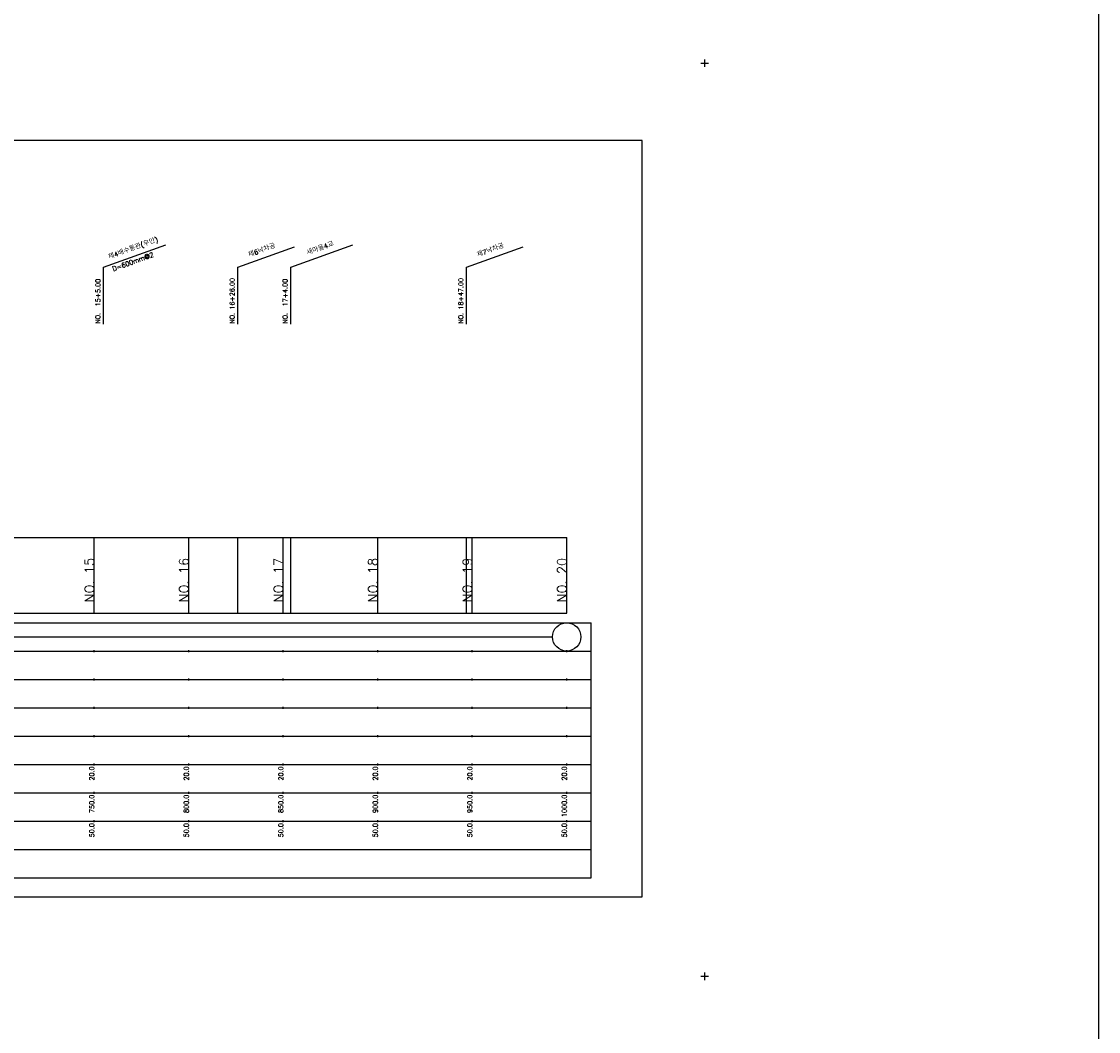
# Model space of a CAD drawing. Extents: x -3223 to 3521, y -191 to 2351.
# Tile 4 of 17: x -2644 to -2074, y 454 to 988. Entities that reach past the tile are written whole.
import ezdxf
from ezdxf.enums import TextEntityAlignment as Align

# ---------------------------------------------------------------- set-up
doc = ezdxf.new("R2010")
doc.units = 0
doc.header["$LTSCALE"] = 5
for name, color, linetype in [('BOX', 5, 'CONTINUOUS'), ('DT1', 3, 'CONTINUOUS'), ('LT1', 4, 'CONTINUOUS'), ('ST1', 7, 'CONTINUOUS')]:
    doc.layers.add(name, color=color, linetype=linetype)
doc.styles.add('GHS', font='ROMANS.shx', dxfattribs={"bigfont": 'GHS.shx'})

msp = doc.modelspace()

# ---------------------------------------------------------------- linework, layer by layer
at = {"layer": 'BOX'}
msp.add_lwpolyline([(-2915.67, 525), (-2315.67, 525), (-2315.67, 925), (-2915.67, 925), (-2915.67, 525)], dxfattribs=at)
at = {"layer": 'DT1'}
for p, q in [((-2605.67, 704.83), (-2605.67, 705.83)), ((-2555.67, 704.83), (-2555.67, 705.83)), ((-2505.67, 704.83), (-2505.67, 705.83)), ((-2455.67, 704.83), (-2455.67, 705.83)), ((-2405.67, 704.83), (-2405.67, 705.83)), ((-2355.67, 704.83), (-2355.67, 705.83))]:
    msp.add_line(p, q, dxfattribs=at)
at = {"layer": 'DT1', "linetype": 'CONTINUOUS'}
msp.add_lwpolyline([(-3222.61, 2188.43), (-2074.34, 2188.43), (-2074.34, -191.49), (-3222.61, -191.49)], close=True, dxfattribs=at)
at = {"layer": 'LT1', "linetype": 'CONTINUOUS'}
for p, q in [((-2600.67, 858), (-2567.78, 869.97)), ((-2529.67, 858), (-2499.68, 868.91)), ((-2501.67, 858), (-2468.78, 869.97)), ((-2408.67, 858), (-2378.68, 868.91)), ((-2600.67, 828), (-2600.67, 858)), ((-2529.67, 828), (-2529.67, 858)), ((-2501.67, 828), (-2501.67, 858)), ((-2408.67, 828), (-2408.67, 858))]:
    msp.add_line(p, q, dxfattribs=at)
at = {"layer": 'LT1'}
for p, q in [((-2605.67, 675), (-2605.67, 715)), ((-2555.67, 675), (-2555.67, 715)), ((-2529.67, 675), (-2529.67, 715)), ((-2505.67, 675), (-2505.67, 715)), ((-2501.67, 675), (-2501.67, 715)), ((-2455.67, 675), (-2455.67, 715)), ((-2408.67, 675), (-2408.67, 715)), ((-2405.67, 675), (-2405.67, 715)), ((-2355.67, 675), (-2355.67, 715)), ((-2855.67, 675), (-2355.67, 675)), ((-2605.67, 654.5), (-2605.67, 655.5)), ((-2555.67, 654.5), (-2555.67, 655.5)), ((-2505.67, 654.5), (-2505.67, 655.5)), ((-2455.67, 654.5), (-2455.67, 655.5)), ((-2405.67, 654.5), (-2405.67, 655.5)), ((-2355.67, 654.5), (-2355.67, 655.5)), ((-2605.67, 639.5), (-2605.67, 640.5)), ((-2555.67, 639.5), (-2555.67, 640.5)), ((-2505.67, 639.5), (-2505.67, 640.5)), ((-2455.67, 639.5), (-2455.67, 640.5)), ((-2405.67, 639.5), (-2405.67, 640.5)), ((-2355.67, 639.5), (-2355.67, 640.5)), ((-2605.67, 624.5), (-2605.67, 625.5)), ((-2555.67, 624.5), (-2555.67, 625.5)), ((-2505.67, 624.5), (-2505.67, 625.5)), ((-2455.67, 624.5), (-2455.67, 625.5)), ((-2405.67, 624.5), (-2405.67, 625.5)), ((-2355.67, 624.5), (-2355.67, 625.5)), ((-2605.67, 609.5), (-2605.67, 610.5)), ((-2555.67, 609.5), (-2555.67, 610.5)), ((-2505.67, 609.5), (-2505.67, 610.5)), ((-2455.67, 609.5), (-2455.67, 610.5)), ((-2405.67, 609.5), (-2405.67, 610.5)), ((-2355.67, 609.5), (-2355.67, 610.5)), ((-2605.67, 594.5), (-2605.67, 595.5)), ((-2555.67, 594.5), (-2555.67, 595.5)), ((-2505.67, 594.5), (-2505.67, 595.5)), ((-2455.67, 594.5), (-2455.67, 595.5)), ((-2405.67, 594.5), (-2405.67, 595.5)), ((-2355.67, 594.5), (-2355.67, 595.5)), ((-2605.67, 579.5), (-2605.67, 580.5)), ((-2555.67, 579.5), (-2555.67, 580.5)), ((-2505.67, 579.5), (-2505.67, 580.5)), ((-2455.67, 579.5), (-2455.67, 580.5)), ((-2405.67, 579.5), (-2405.67, 580.5)), ((-2355.67, 579.5), (-2355.67, 580.5)), ((-2605.67, 564.5), (-2605.67, 565.5)), ((-2555.67, 564.5), (-2555.67, 565.5)), ((-2505.67, 564.5), (-2505.67, 565.5)), ((-2455.67, 564.5), (-2455.67, 565.5)), ((-2405.67, 564.5), (-2405.67, 565.5)), ((-2355.67, 564.5), (-2355.67, 565.5))]:
    msp.add_line(p, q, dxfattribs=at)
msp.add_lwpolyline([(-2855.67, 715), (-2805.67, 715), (-2755.67, 715), (-2705.67, 715), (-2655.67, 715), (-2605.67, 715), (-2555.67, 715), (-2505.67, 715), (-2455.67, 715), (-2405.67, 715), (-2355.67, 715)], dxfattribs=at)
at = {"layer": 'ST1'}
for p, q in [((-2284.67, 966), (-2280.67, 966)), ((-2282.67, 964), (-2282.67, 968)), ((-2885.67, 670), (-2342.67, 670)), ((-2342.67, 535), (-2342.67, 670)), ((-2878.17, 655), (-2342.67, 655)), ((-2885.67, 640), (-2342.67, 640)), ((-2878.17, 625), (-2342.67, 625)), ((-2885.67, 610), (-2342.67, 610)), ((-2885.67, 595), (-2342.67, 595)), ((-2885.67, 580), (-2342.67, 580)), ((-2885.67, 565), (-2342.67, 565)), ((-2885.67, 550), (-2342.67, 550)), ((-2885.67, 535), (-2342.67, 535)), ((-2282.67, 481), (-2282.67, 485)), ((-2284.67, 483), (-2280.67, 483))]:
    msp.add_line(p, q, dxfattribs=at)
at = {"layer": 'ST1', "linetype": 'CONTINUOUS'}
msp.add_line((-2848.17, 662.5), (-2363.17, 662.5), dxfattribs=at)
msp.add_circle((-2355.67, 662.5), 7.5, dxfattribs=at)

# ---------------------------------------------------------------- texts
at = {"layer": 'DT1', "linetype": 'CONTINUOUS', "style": 'GHS'}
for s, p in [('제4배수통관(우안)', (-2584.67, 866.99)), ('제6낙차공', (-2516.57, 865.93)), ('새마을4교', (-2485.67, 866.99)), ('제7낙차공', (-2395.57, 865.93)), ('D=600mm@2', (-2584.67, 859.8))]:
    msp.add_text(s, height=2.5, rotation=20, dxfattribs=at).set_placement(p, align=Align.CENTER)
for s, p in [('NO.  15+5.00', (-2602.42, 828.12)), ('NO. 16+26.00', (-2531.42, 828.12)), ('NO.  17+4.00', (-2503.42, 828.12)), ('NO. 18+47.00', (-2410.42, 828.12))]:
    msp.add_text(s, height=2.5, rotation=90, dxfattribs=at).set_placement(p)
at = {"layer": 'DT1', "style": 'GHS'}
for s, height, p in [('NO. 15', 5, (-2605.67, 704.33)), ('NO. 16', 5, (-2555.67, 704.33)), ('NO. 17', 5, (-2505.67, 704.33)), ('NO. 18', 5, (-2455.67, 704.33)), ('NO. 19', 5, (-2405.67, 704.33)), ('NO. 20', 5, (-2355.67, 704.33)), (' 20.0', 2.5, (-2605.67, 594)), (' 20.0', 2.5, (-2555.67, 594)), (' 20.0', 2.5, (-2505.67, 594)), (' 20.0', 2.5, (-2455.67, 594)), (' 20.0', 2.5, (-2405.67, 594)), (' 20.0', 2.5, (-2355.67, 594)), ('   750.0', 2.5, (-2605.67, 579)), ('   800.0', 2.5, (-2555.67, 579)), ('   850.0', 2.5, (-2505.67, 579)), ('   900.0', 2.5, (-2455.67, 579)), ('   950.0', 2.5, (-2405.67, 579)), ('  1000.0', 2.5, (-2355.67, 579)), ('  50.0', 2.5, (-2605.67, 564)), ('  50.0', 2.5, (-2555.67, 564)), ('  50.0', 2.5, (-2505.67, 564)), ('  50.0', 2.5, (-2455.67, 564)), ('  50.0', 2.5, (-2405.67, 564)), ('  50.0', 2.5, (-2355.67, 564))]:
    msp.add_text(s, height=height, rotation=90, dxfattribs=at).set_placement(p, align=Align.RIGHT)

doc.saveas('drawing.dxf')
